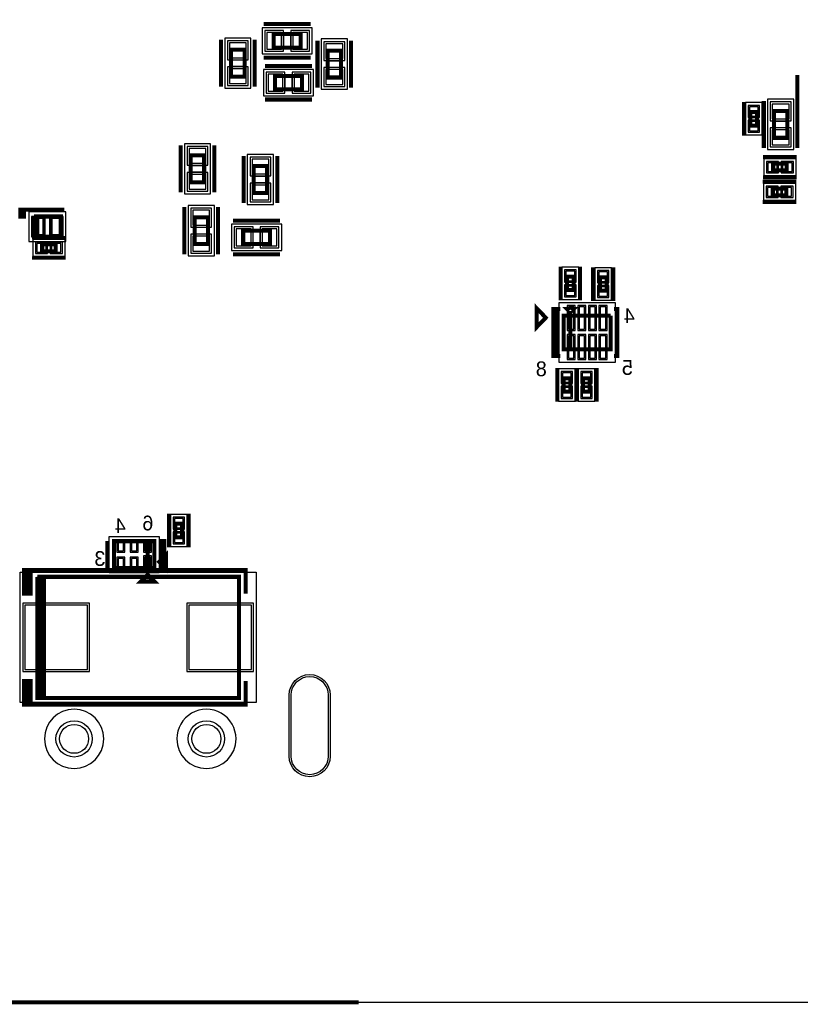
# Model space of a CAD drawing. Extents: x -10 to 137, y -32 to 198.
# Tile 22 of 64: x 50 to 80, y 0 to 37. Entities that reach past the tile are written whole.
import ezdxf

# ---------------------------------------------------------------- set-up
doc = ezdxf.new("R2010")
doc.units = 0
for name, color, linetype in [('BG_OUTLINE', 95, 'CONTINUOUS'), ('PG_ASSEMBLY_BOTTOM', 52, 'CONTINUOUS'), ('PG_DFA_BOUND_BOTTOM', 254, 'CONTINUOUS'), ('PG_PLACE_BOUND_BOTTOM', 73, 'CONTINUOUS'), ('PG_SILKSCREEN_BOTTOM', 2, 'CONTINUOUS'), ('PIN_BOTTOM', 2, 'CONTINUOUS'), ('PIN_PASTEMASK_BOTTOM', 132, 'CONTINUOUS'), ('PIN_SOLDERMASK_BOTTOM', 212, 'CONTINUOUS'), ('RKO_ALL', 40, 'CONTINUOUS'), ('VKO_BOTTOM', 173, 'CONTINUOUS')]:
    doc.layers.add(name, color=color, linetype=linetype)

msp = doc.modelspace()

# ---------------------------------------------------------------- linework, layer by layer
at = {"layer": 'BG_OUTLINE'}
msp.add_lwpolyline([(127, 0), (127, 187.96), (0, 187.96), (0, 0)], close=True, dxfattribs=at)
at = {"layer": 'BG_OUTLINE', "const_width": 0.1524}
msp.add_lwpolyline([(46.787308, 0), (63.297308, 0)], dxfattribs=at)
at = {"layer": 'PG_ASSEMBLY_BOTTOM', "const_width": 0.1524}
for points in [[(60.082938, 36.56838), (61.098938, 36.56838), (61.098938, 36.06038), (60.082938, 36.06038), (60.082938, 36.56838)], [(58.98134, 35.975544), (58.98134, 34.959544), (58.47334, 34.959544), (58.47334, 35.975544), (58.98134, 35.975544)], [(62.62751, 35.944556), (62.62751, 34.928556), (62.11951, 34.928556), (62.11951, 35.944556), (62.62751, 35.944556)], [(60.13577, 34.98723), (61.15177, 34.98723), (61.15177, 34.47923), (60.13577, 34.47923), (60.13577, 34.98723)], [(78.094332, 33.114742), (78.094332, 33.622742), (78.348332, 33.622742), (78.348332, 33.114742), (78.094332, 33.114742)], [(78.983332, 32.650684), (78.983332, 33.666684), (79.491332, 33.666684), (79.491332, 32.650684), (78.983332, 32.650684)], [(57.456578, 31.987744), (57.456578, 30.971744), (56.948578, 30.971744), (56.948578, 31.987744), (57.456578, 31.987744)], [(59.328304, 30.568138), (59.328304, 31.584138), (59.836304, 31.584138), (59.836304, 30.568138), (59.328304, 30.568138)], [(79.46263, 31.418022), (78.95463, 31.418022), (78.95463, 31.672022), (79.46263, 31.672022), (79.46263, 31.418022)], [(78.941422, 30.73527), (79.449422, 30.73527), (79.449422, 30.48127), (78.941422, 30.48127), (78.941422, 30.73527)], [(51.024282, 29.678884), (52.040282, 29.678884), (52.040282, 28.916884), (51.151282, 28.916884), (51.151282, 29.678884)], [(51.151282, 29.678884), (51.151282, 28.916884), (51.024282, 28.916884), (51.024282, 29.678884)], [(57.09158, 28.636468), (57.09158, 29.652468), (57.59958, 29.652468), (57.59958, 28.636468), (57.09158, 28.636468)], [(59.945778, 28.63596), (58.929778, 28.63596), (58.929778, 29.14396), (59.945778, 29.14396), (59.945778, 28.63596)], [(51.334924, 28.622498), (51.842924, 28.622498), (51.842924, 28.368498), (51.334924, 28.368498), (51.334924, 28.622498)], [(71.416926, 27.406092), (71.416926, 26.898092), (71.162926, 26.898092), (71.162926, 27.406092), (71.416926, 27.406092)], [(72.407526, 26.872692), (72.407526, 27.380692), (72.661526, 27.380692), (72.661526, 26.872692), (72.407526, 26.872692)], [(71.162926, 26.186892), (71.416926, 26.186892), (71.289926, 26.059892), (71.162926, 26.186892)], [(72.813926, 25.932892), (72.813926, 24.662892), (71.035926, 24.662892), (71.035926, 25.932892), (71.289926, 25.932892), (71.289926, 24.662892)], [(71.289926, 24.662892), (71.289926, 25.932892), (72.813926, 25.932892)], [(71.035926, 23.062692), (71.035926, 23.570692), (71.289926, 23.570692), (71.289926, 23.062692), (71.035926, 23.062692)], [(71.772526, 23.062692), (71.772526, 23.570692), (72.026526, 23.570692), (72.026526, 23.062692), (71.772526, 23.062692)], [(56.624982, 18.073878), (56.624982, 17.565878), (56.370982, 17.565878), (56.370982, 18.073878), (56.624982, 18.073878)], [(54.04993, 16.40078), (54.04993, 17.41678), (55.57393, 17.41678), (55.57393, 16.40078), (55.31993, 16.40078), (55.31993, 17.41678)], [(55.31993, 17.41678), (55.31993, 16.40078), (54.04993, 16.40078)], [(55.753254, 16.637254), (56.007254, 16.891254), (56.007254, 16.383254), (55.753254, 16.637254)], [(51.280314, 11.49731), (51.407314, 11.49731), (51.407314, 16.06931), (51.280314, 16.06931), (51.280314, 11.49731), (51.153314, 11.49731), (51.153314, 16.06931)], [(51.153314, 16.06931), (58.773314, 16.06931), (58.773314, 11.49731), (51.280314, 11.49731)]]:
    msp.add_lwpolyline(points, dxfattribs=at)
at = {"layer": 'PG_DFA_BOUND_BOTTOM'}
for points in [[(59.643772, 36.80968), (59.643772, 35.81908), (61.538104, 35.81908), (61.538104, 36.80968)], [(59.22264, 36.41471), (58.23204, 36.41471), (58.23204, 34.520378), (59.22264, 34.520378)], [(62.86881, 36.383722), (61.87821, 36.383722), (61.87821, 34.48939), (62.86881, 34.48939)], [(59.696604, 35.22853), (59.696604, 34.23793), (61.590936, 34.23793), (61.590936, 35.22853)], [(77.903832, 32.758634), (78.538832, 32.758634), (78.538832, 33.97885), (77.903832, 33.97885)], [(78.742032, 32.211518), (79.732632, 32.211518), (79.732632, 34.10585), (78.742032, 34.10585)], [(57.697878, 32.42691), (56.707278, 32.42691), (56.707278, 30.532578), (57.697878, 30.532578)], [(59.087004, 30.128972), (60.077604, 30.128972), (60.077604, 32.023304), (59.087004, 32.023304)], [(79.818738, 31.227522), (79.818738, 31.862522), (78.598522, 31.862522), (78.598522, 31.227522)], [(78.585314, 30.92577), (78.585314, 30.29077), (79.80553, 30.29077), (79.80553, 30.92577)], [(50.836576, 29.856684), (50.836576, 28.739084), (52.227988, 28.739084), (52.227988, 29.856684)], [(56.85028, 28.197302), (57.84088, 28.197302), (57.84088, 30.091634), (56.85028, 30.091634)], [(60.384944, 28.39466), (60.384944, 29.38526), (58.490612, 29.38526), (58.490612, 28.39466)], [(50.978816, 28.812998), (50.978816, 28.177998), (52.199032, 28.177998), (52.199032, 28.812998)], [(71.607426, 27.7622), (70.972426, 27.7622), (70.972426, 26.541984), (71.607426, 26.541984)], [(72.217026, 26.516584), (72.852026, 26.516584), (72.852026, 27.7368), (72.217026, 27.7368)], [(72.991726, 26.419302), (70.858126, 26.419302), (70.858126, 24.176482), (72.991726, 24.176482)], [(70.845426, 22.706584), (71.480426, 22.706584), (71.480426, 23.9268), (70.845426, 23.9268)], [(71.582026, 22.706584), (72.217026, 22.706584), (72.217026, 23.9268), (71.582026, 23.9268)], [(56.815482, 18.429986), (56.180482, 18.429986), (56.180482, 17.20977), (56.815482, 17.20977)], [(53.87213, 16.22298), (53.87213, 17.59458), (55.75173, 17.59458), (55.75173, 16.22298)], [(50.504344, 11.31951), (50.504344, 16.24711), (59.422284, 16.24711), (59.422284, 11.31951)]]:
    msp.add_lwpolyline(points, close=True, dxfattribs=at)
at = {"layer": 'PG_PLACE_BOUND_BOTTOM'}
for points in [[(60.082938, 36.56838), (61.098938, 36.56838), (61.098938, 36.06038), (60.082938, 36.06038)], [(58.98134, 35.975544), (58.98134, 34.959544), (58.47334, 34.959544), (58.47334, 35.975544)], [(62.62751, 35.944556), (62.62751, 34.928556), (62.11951, 34.928556), (62.11951, 35.944556)], [(60.13577, 34.98723), (61.15177, 34.98723), (61.15177, 34.47923), (60.13577, 34.47923)], [(78.094332, 33.114742), (78.094332, 33.622742), (78.348332, 33.622742), (78.348332, 33.114742)], [(78.983332, 32.650684), (78.983332, 33.666684), (79.491332, 33.666684), (79.491332, 32.650684)], [(57.456578, 31.987744), (57.456578, 30.971744), (56.948578, 30.971744), (56.948578, 31.987744)], [(79.46263, 31.418022), (78.95463, 31.418022), (78.95463, 31.672022), (79.46263, 31.672022)], [(59.328304, 30.568138), (59.328304, 31.584138), (59.836304, 31.584138), (59.836304, 30.568138)], [(78.941422, 30.73527), (79.449422, 30.73527), (79.449422, 30.48127), (78.941422, 30.48127)], [(51.024282, 29.678884), (52.040282, 29.678884), (52.040282, 28.916884), (51.024282, 28.916884)], [(57.09158, 28.636468), (57.09158, 29.652468), (57.59958, 29.652468), (57.59958, 28.636468)], [(59.945778, 28.63596), (58.929778, 28.63596), (58.929778, 29.14396), (59.945778, 29.14396)], [(51.334924, 28.622498), (51.842924, 28.622498), (51.842924, 28.368498), (51.334924, 28.368498)], [(71.416926, 27.406092), (71.416926, 26.898092), (71.162926, 26.898092), (71.162926, 27.406092)], [(72.407526, 26.872692), (72.407526, 27.380692), (72.661526, 27.380692), (72.661526, 26.872692)], [(72.813926, 24.662892), (71.035926, 24.662892), (71.035926, 25.932892), (72.813926, 25.932892)], [(71.035926, 23.062692), (71.035926, 23.570692), (71.289926, 23.570692), (71.289926, 23.062692)], [(71.772526, 23.062692), (71.772526, 23.570692), (72.026526, 23.570692), (72.026526, 23.062692)], [(56.624982, 18.073878), (56.624982, 17.565878), (56.370982, 17.565878), (56.370982, 18.073878)], [(54.04993, 16.40078), (54.04993, 17.41678), (55.57393, 17.41678), (55.57393, 16.40078)], [(51.153314, 11.49731), (51.153314, 16.06931), (58.773314, 16.06931), (58.773314, 11.49731)]]:
    msp.add_lwpolyline(points, close=True, dxfattribs=at)
at = {"layer": 'PG_SILKSCREEN_BOTTOM'}
for points, const_width in [([(59.701938, 36.94938), (61.479938, 36.94938)], 0.1524), ([(58.09234, 36.356544), (58.09234, 34.578544)], 0.1524), ([(59.36234, 36.356544), (59.36234, 34.578544)], 0.1524), ([(61.73851, 36.325556), (61.73851, 34.547556)], 0.1524), ([(63.00851, 36.325556), (63.00851, 34.547556)], 0.1524), ([(59.701938, 35.67938), (61.479938, 35.67938)], 0.1524), ([(59.75477, 35.36823), (61.53277, 35.36823)], 0.1524), ([(79.872332, 33.249616), (79.872332, 35.027616)], 0.1524), ([(59.75477, 34.09823), (61.53277, 34.09823)], 0.1524), ([(77.840332, 32.733742), (77.840332, 34.003742)], 0.127), ([(78.602332, 32.269684), (78.602332, 34.047684)], 0.1524), ([(78.602332, 32.733742), (78.602332, 34.003742)], 0.127), ([(79.872332, 32.269684), (79.872332, 34.047684)], 0.1524), ([(56.567578, 32.368744), (56.567578, 30.590744)], 0.1524), ([(57.837578, 32.368744), (57.837578, 30.590744)], 0.1524), ([(58.947304, 30.187138), (58.947304, 31.965138)], 0.1524), ([(60.217304, 30.187138), (60.217304, 31.965138)], 0.1524), ([(79.84363, 31.926022), (78.57363, 31.926022)], 0.1524), ([(79.84363, 31.164022), (78.57363, 31.164022)], 0.1524), ([(78.560422, 30.98927), (79.830422, 30.98927)], 0.1524), ([(78.560422, 30.22727), (79.830422, 30.22727)], 0.1524), ([(52.167282, 29.932884), (50.516282, 29.932884), (50.516282, 29.678884), (50.643282, 29.678884), (50.643282, 29.932884), (50.770282, 29.932884)], 0.1524), ([(56.71058, 28.255468), (56.71058, 30.033468)], 0.1524), ([(57.98058, 28.255468), (57.98058, 30.033468)], 0.1524), ([(60.326778, 29.52496), (58.548778, 29.52496)], 0.1524), ([(50.953924, 28.876498), (52.223924, 28.876498)], 0.127), ([(60.326778, 28.25496), (58.548778, 28.25496)], 0.1524), ([(50.953924, 28.114498), (52.223924, 28.114498)], 0.127), ([(70.908926, 27.787092), (70.908926, 26.517092)], 0.127), ([(71.670926, 27.787092), (71.670926, 26.517092)], 0.127), ([(72.153526, 26.491692), (72.153526, 27.761692)], 0.1524), ([(72.915526, 26.491692), (72.915526, 27.761692)], 0.1524), ([(70.02018, 25.500838), (70.02018, 26.212038), (70.36308, 25.856438), (70.02018, 25.500838)], 0.1524), ([(70.908926, 24.408892), (70.654926, 24.408892), (70.654926, 26.186892), (70.908926, 26.186892)], 0.1524), ([(70.908926, 26.186892), (70.781926, 26.186892), (70.781926, 24.408892)], 0.1524), ([(72.940926, 26.186892), (73.067926, 26.186892), (73.067926, 24.408892), (72.940926, 24.408892)], 0.1524), ([(70.781926, 22.681692), (70.781926, 23.951692)], 0.127), ([(71.518526, 22.681692), (71.518526, 23.951692)], 0.1524), ([(71.543926, 22.681692), (71.543926, 23.951692)], 0.127), ([(72.280526, 22.681692), (72.280526, 23.951692)], 0.1524), ([(56.116982, 18.454878), (56.116982, 17.184878)], 0.127), ([(56.878982, 18.454878), (56.878982, 17.184878)], 0.127), ([(53.79593, 16.40078), (53.79593, 17.41678)], 0.1524), ([(55.82793, 17.41678), (55.82793, 16.40078), (55.95493, 16.40078), (55.95493, 17.41678), (55.82793, 17.41678)], 0.1524), ([(50.772314, 16.32331), (50.899314, 16.32331), (50.899314, 15.43431), (50.772314, 15.43431), (50.772314, 16.32331), (50.645314, 16.32331), (50.645314, 15.43431), (50.772314, 15.43431)], 0.1524), ([(59.027314, 15.43431), (59.027314, 16.32331), (50.772314, 16.32331)], 0.1524), ([(55.31993, 16.14678), (55.57393, 15.89278), (55.06593, 15.89278), (55.31993, 16.14678)], 0.1524), ([(50.772314, 15.43431), (50.645314, 15.43431)], 0.1524), ([(50.772314, 12.13231), (50.645314, 12.13231), (50.645314, 11.24331), (50.899314, 11.24331)], 0.1524), ([(50.899314, 11.24331), (50.772314, 11.24331), (50.772314, 12.13231), (50.899314, 12.13231), (50.899314, 11.24331), (59.027314, 11.24331), (59.027314, 12.13231)], 0.1524)]:
    msp.add_lwpolyline(points, dxfattribs=dict(at, const_width=const_width))
at = {"layer": 'PIN_BOTTOM'}
for points in [[(59.821572, 36.63188), (59.821572, 35.99688), (60.380372, 35.99688), (60.380372, 36.63188)], [(60.801504, 36.63188), (60.801504, 35.99688), (61.360304, 35.99688), (61.360304, 36.63188)], [(59.04484, 36.23691), (58.40984, 36.23691), (58.40984, 35.67811), (59.04484, 35.67811)], [(62.69101, 36.205922), (62.05601, 36.205922), (62.05601, 35.647122), (62.69101, 35.647122)], [(59.04484, 35.256978), (58.40984, 35.256978), (58.40984, 34.698178), (59.04484, 34.698178)], [(59.874404, 35.05073), (59.874404, 34.41573), (60.433204, 34.41573), (60.433204, 35.05073)], [(60.854336, 35.05073), (60.854336, 34.41573), (61.413136, 34.41573), (61.413136, 35.05073)], [(62.69101, 35.22599), (62.05601, 35.22599), (62.05601, 34.66719), (62.69101, 34.66719)], [(78.919832, 33.36925), (79.554832, 33.36925), (79.554832, 33.92805), (78.919832, 33.92805)], [(78.056232, 33.47085), (78.386432, 33.47085), (78.386432, 33.82645), (78.056232, 33.82645)], [(78.056232, 32.911034), (78.386432, 32.911034), (78.386432, 33.266634), (78.056232, 33.266634)], [(78.919832, 32.389318), (79.554832, 32.389318), (79.554832, 32.948118), (78.919832, 32.948118)], [(57.520078, 32.24911), (56.885078, 32.24911), (56.885078, 31.69031), (57.520078, 31.69031)], [(59.264804, 31.286704), (59.899804, 31.286704), (59.899804, 31.845504), (59.264804, 31.845504)], [(79.106522, 31.379922), (79.106522, 31.710122), (78.750922, 31.710122), (78.750922, 31.379922)], [(79.666338, 31.379922), (79.666338, 31.710122), (79.310738, 31.710122), (79.310738, 31.379922)], [(57.520078, 31.269178), (56.885078, 31.269178), (56.885078, 30.710378), (57.520078, 30.710378)], [(59.264804, 30.306772), (59.899804, 30.306772), (59.899804, 30.865572), (59.264804, 30.865572)], [(78.737714, 30.77337), (78.737714, 30.44317), (79.093314, 30.44317), (79.093314, 30.77337)], [(79.29753, 30.77337), (79.29753, 30.44317), (79.65313, 30.44317), (79.65313, 30.77337)], [(57.02808, 29.355034), (57.66308, 29.355034), (57.66308, 29.913834), (57.02808, 29.913834)], [(51.014376, 29.602684), (51.014376, 28.993084), (51.369976, 28.993084), (51.369976, 29.602684)], [(51.694588, 29.602684), (51.694588, 28.993084), (52.050188, 28.993084), (52.050188, 29.602684)], [(59.227212, 28.57246), (59.227212, 29.20746), (58.668412, 29.20746), (58.668412, 28.57246)], [(60.207144, 28.57246), (60.207144, 29.20746), (59.648344, 29.20746), (59.648344, 28.57246)], [(51.131216, 28.660598), (51.131216, 28.330398), (51.486816, 28.330398), (51.486816, 28.660598)], [(51.691032, 28.660598), (51.691032, 28.330398), (52.046632, 28.330398), (52.046632, 28.660598)], [(57.02808, 28.375102), (57.66308, 28.375102), (57.66308, 28.933902), (57.02808, 28.933902)], [(71.455026, 27.6098), (71.124826, 27.6098), (71.124826, 27.2542), (71.455026, 27.2542)], [(72.369426, 27.2288), (72.699626, 27.2288), (72.699626, 27.5844), (72.369426, 27.5844)], [(71.455026, 27.049984), (71.124826, 27.049984), (71.124826, 26.694384), (71.455026, 26.694384)], [(72.369426, 26.668984), (72.699626, 26.668984), (72.699626, 27.024584), (72.369426, 27.024584)], [(71.426578, 26.266902), (71.223378, 26.266902), (71.223378, 25.428702), (71.426578, 25.428702)], [(71.826628, 26.266902), (71.623428, 26.266902), (71.623428, 25.428702), (71.826628, 25.428702)], [(72.226424, 26.266902), (72.023224, 26.266902), (72.023224, 25.428702), (72.226424, 25.428702)], [(72.626474, 26.266902), (72.423274, 26.266902), (72.423274, 25.428702), (72.626474, 25.428702)], [(71.426578, 25.167082), (71.223378, 25.167082), (71.223378, 24.328882), (71.426578, 24.328882)], [(71.826628, 25.167082), (71.623428, 25.167082), (71.623428, 24.328882), (71.826628, 24.328882)], [(72.226424, 25.167082), (72.023224, 25.167082), (72.023224, 24.328882), (72.226424, 24.328882)], [(72.626474, 25.167082), (72.423274, 25.167082), (72.423274, 24.328882), (72.626474, 24.328882)], [(70.997826, 23.4188), (71.328026, 23.4188), (71.328026, 23.7744), (70.997826, 23.7744)], [(71.734426, 23.4188), (72.064626, 23.4188), (72.064626, 23.7744), (71.734426, 23.7744)], [(70.997826, 22.858984), (71.328026, 22.858984), (71.328026, 23.214584), (70.997826, 23.214584)], [(71.734426, 22.858984), (72.064626, 22.858984), (72.064626, 23.214584), (71.734426, 23.214584)], [(56.663082, 18.277586), (56.332882, 18.277586), (56.332882, 17.921986), (56.663082, 17.921986)], [(56.663082, 17.71777), (56.332882, 17.71777), (56.332882, 17.36217), (56.663082, 17.36217)], [(54.210458, 17.056354), (54.413658, 17.056354), (54.413658, 17.361154), (54.210458, 17.361154)], [(54.71033, 17.056354), (54.91353, 17.056354), (54.91353, 17.361154), (54.71033, 17.361154)], [(55.210202, 17.056354), (55.413402, 17.056354), (55.413402, 17.361154), (55.210202, 17.361154)], [(54.210458, 16.456406), (54.413658, 16.456406), (54.413658, 16.761206), (54.210458, 16.761206)], [(54.71033, 16.456406), (54.91353, 16.456406), (54.91353, 16.761206), (54.71033, 16.761206)], [(55.210202, 16.455898), (55.413402, 16.455898), (55.413402, 16.811498), (55.210202, 16.811498)], [(50.682144, 15.00251), (50.682144, 12.56411), (53.044344, 12.56411), (53.044344, 15.00251)], [(56.882284, 15.00251), (56.882284, 12.56411), (59.244484, 12.56411), (59.244484, 15.00251)]]:
    msp.add_lwpolyline(points, close=True, dxfattribs=at)
msp.add_lwpolyline([(62.140846, 11.605768), (62.140846, 9.294368, -1), (60.743846, 9.294368), (60.743846, 11.605768, -1)], format="xyb", close=True, dxfattribs=at)
for centre in [(52.54244, 9.949942), (57.542176, 9.949942)]:
    msp.add_circle(centre, 0.5461, dxfattribs=at)
at = {"layer": 'PIN_PASTEMASK_BOTTOM'}
for points in [[(59.821572, 36.63188), (59.821572, 35.99688), (60.380372, 35.99688), (60.380372, 36.63188)], [(60.801504, 36.63188), (60.801504, 35.99688), (61.360304, 35.99688), (61.360304, 36.63188)], [(59.04484, 36.23691), (58.40984, 36.23691), (58.40984, 35.67811), (59.04484, 35.67811)], [(62.69101, 36.205922), (62.05601, 36.205922), (62.05601, 35.647122), (62.69101, 35.647122)], [(59.04484, 35.256978), (58.40984, 35.256978), (58.40984, 34.698178), (59.04484, 34.698178)], [(59.874404, 35.05073), (59.874404, 34.41573), (60.433204, 34.41573), (60.433204, 35.05073)], [(60.854336, 35.05073), (60.854336, 34.41573), (61.413136, 34.41573), (61.413136, 35.05073)], [(62.69101, 35.22599), (62.05601, 35.22599), (62.05601, 34.66719), (62.69101, 34.66719)], [(78.919832, 33.36925), (79.554832, 33.36925), (79.554832, 33.92805), (78.919832, 33.92805)], [(78.056232, 33.47085), (78.386432, 33.47085), (78.386432, 33.82645), (78.056232, 33.82645)], [(78.056232, 32.911034), (78.386432, 32.911034), (78.386432, 33.266634), (78.056232, 33.266634)], [(78.919832, 32.389318), (79.554832, 32.389318), (79.554832, 32.948118), (78.919832, 32.948118)], [(57.520078, 32.24911), (56.885078, 32.24911), (56.885078, 31.69031), (57.520078, 31.69031)], [(59.264804, 31.286704), (59.899804, 31.286704), (59.899804, 31.845504), (59.264804, 31.845504)], [(79.106522, 31.379922), (79.106522, 31.710122), (78.750922, 31.710122), (78.750922, 31.379922)], [(79.666338, 31.379922), (79.666338, 31.710122), (79.310738, 31.710122), (79.310738, 31.379922)], [(57.520078, 31.269178), (56.885078, 31.269178), (56.885078, 30.710378), (57.520078, 30.710378)], [(59.264804, 30.306772), (59.899804, 30.306772), (59.899804, 30.865572), (59.264804, 30.865572)], [(78.737714, 30.77337), (78.737714, 30.44317), (79.093314, 30.44317), (79.093314, 30.77337)], [(79.29753, 30.77337), (79.29753, 30.44317), (79.65313, 30.44317), (79.65313, 30.77337)], [(57.02808, 29.355034), (57.66308, 29.355034), (57.66308, 29.913834), (57.02808, 29.913834)], [(51.014376, 29.602684), (51.014376, 28.993084), (51.369976, 28.993084), (51.369976, 29.602684)], [(51.694588, 29.602684), (51.694588, 28.993084), (52.050188, 28.993084), (52.050188, 29.602684)], [(59.227212, 28.57246), (59.227212, 29.20746), (58.668412, 29.20746), (58.668412, 28.57246)], [(60.207144, 28.57246), (60.207144, 29.20746), (59.648344, 29.20746), (59.648344, 28.57246)], [(51.131216, 28.660598), (51.131216, 28.330398), (51.486816, 28.330398), (51.486816, 28.660598)], [(51.691032, 28.660598), (51.691032, 28.330398), (52.046632, 28.330398), (52.046632, 28.660598)], [(57.02808, 28.375102), (57.66308, 28.375102), (57.66308, 28.933902), (57.02808, 28.933902)], [(71.455026, 27.6098), (71.124826, 27.6098), (71.124826, 27.2542), (71.455026, 27.2542)], [(72.369426, 27.2288), (72.699626, 27.2288), (72.699626, 27.5844), (72.369426, 27.5844)], [(71.455026, 27.049984), (71.124826, 27.049984), (71.124826, 26.694384), (71.455026, 26.694384)], [(72.369426, 26.668984), (72.699626, 26.668984), (72.699626, 27.024584), (72.369426, 27.024584)], [(71.426578, 26.266902), (71.223378, 26.266902), (71.223378, 25.428702), (71.426578, 25.428702)], [(71.826628, 26.266902), (71.623428, 26.266902), (71.623428, 25.428702), (71.826628, 25.428702)], [(72.226424, 26.266902), (72.023224, 26.266902), (72.023224, 25.428702), (72.226424, 25.428702)], [(72.626474, 26.266902), (72.423274, 26.266902), (72.423274, 25.428702), (72.626474, 25.428702)], [(71.426578, 25.167082), (71.223378, 25.167082), (71.223378, 24.328882), (71.426578, 24.328882)], [(71.826628, 25.167082), (71.623428, 25.167082), (71.623428, 24.328882), (71.826628, 24.328882)], [(72.226424, 25.167082), (72.023224, 25.167082), (72.023224, 24.328882), (72.226424, 24.328882)], [(72.626474, 25.167082), (72.423274, 25.167082), (72.423274, 24.328882), (72.626474, 24.328882)], [(70.997826, 23.4188), (71.328026, 23.4188), (71.328026, 23.7744), (70.997826, 23.7744)], [(71.734426, 23.4188), (72.064626, 23.4188), (72.064626, 23.7744), (71.734426, 23.7744)], [(70.997826, 22.858984), (71.328026, 22.858984), (71.328026, 23.214584), (70.997826, 23.214584)], [(71.734426, 22.858984), (72.064626, 22.858984), (72.064626, 23.214584), (71.734426, 23.214584)], [(56.663082, 18.277586), (56.332882, 18.277586), (56.332882, 17.921986), (56.663082, 17.921986)], [(56.663082, 17.71777), (56.332882, 17.71777), (56.332882, 17.36217), (56.663082, 17.36217)], [(54.210458, 17.056354), (54.413658, 17.056354), (54.413658, 17.361154), (54.210458, 17.361154)], [(54.71033, 17.056354), (54.91353, 17.056354), (54.91353, 17.361154), (54.71033, 17.361154)], [(55.210202, 17.056354), (55.413402, 17.056354), (55.413402, 17.361154), (55.210202, 17.361154)], [(54.210458, 16.456406), (54.413658, 16.456406), (54.413658, 16.761206), (54.210458, 16.761206)], [(54.71033, 16.456406), (54.91353, 16.456406), (54.91353, 16.761206), (54.71033, 16.761206)], [(55.210202, 16.455898), (55.413402, 16.455898), (55.413402, 16.811498), (55.210202, 16.811498)], [(50.682144, 15.00251), (50.682144, 12.56411), (53.044344, 12.56411), (53.044344, 15.00251)], [(56.882284, 15.00251), (56.882284, 12.56411), (59.244484, 12.56411), (59.244484, 15.00251)]]:
    msp.add_lwpolyline(points, close=True, dxfattribs=at)
at = {"layer": 'PIN_SOLDERMASK_BOTTOM'}
for points in [[(59.745372, 36.70808), (59.745372, 35.92068), (60.456572, 35.92068), (60.456572, 36.70808)], [(60.725304, 36.70808), (60.725304, 35.92068), (61.436504, 35.92068), (61.436504, 36.70808)], [(59.12104, 36.31311), (58.33364, 36.31311), (58.33364, 35.60191), (59.12104, 35.60191)], [(62.76721, 36.282122), (61.97981, 36.282122), (61.97981, 35.570922), (62.76721, 35.570922)], [(59.12104, 35.333178), (58.33364, 35.333178), (58.33364, 34.621978), (59.12104, 34.621978)], [(59.798204, 35.12693), (59.798204, 34.33953), (60.509404, 34.33953), (60.509404, 35.12693)], [(60.778136, 35.12693), (60.778136, 34.33953), (61.489336, 34.33953), (61.489336, 35.12693)], [(62.76721, 35.30219), (61.97981, 35.30219), (61.97981, 34.59099), (62.76721, 34.59099)], [(78.005432, 33.42005), (78.437232, 33.42005), (78.437232, 33.87725), (78.005432, 33.87725)], [(78.843632, 33.29305), (79.631032, 33.29305), (79.631032, 34.00425), (78.843632, 34.00425)], [(78.005432, 32.860234), (78.437232, 32.860234), (78.437232, 33.317434), (78.005432, 33.317434)], [(78.843632, 32.313118), (79.631032, 32.313118), (79.631032, 33.024318), (78.843632, 33.024318)], [(57.596278, 32.32531), (56.808878, 32.32531), (56.808878, 31.61411), (57.596278, 31.61411)], [(59.188604, 31.210504), (59.976004, 31.210504), (59.976004, 31.921704), (59.188604, 31.921704)], [(79.157322, 31.329122), (79.157322, 31.760922), (78.700122, 31.760922), (78.700122, 31.329122)], [(79.717138, 31.329122), (79.717138, 31.760922), (79.259938, 31.760922), (79.259938, 31.329122)], [(57.596278, 31.345378), (56.808878, 31.345378), (56.808878, 30.634178), (57.596278, 30.634178)], [(59.188604, 30.230572), (59.976004, 30.230572), (59.976004, 30.941772), (59.188604, 30.941772)], [(78.686914, 30.82417), (78.686914, 30.39237), (79.144114, 30.39237), (79.144114, 30.82417)], [(79.24673, 30.82417), (79.24673, 30.39237), (79.70393, 30.39237), (79.70393, 30.82417)], [(56.95188, 29.278834), (57.73928, 29.278834), (57.73928, 29.990034), (56.95188, 29.990034)], [(50.938176, 29.678884), (50.938176, 28.916884), (51.446176, 28.916884), (51.446176, 29.678884)], [(51.618388, 29.678884), (51.618388, 28.916884), (52.126388, 28.916884), (52.126388, 29.678884)], [(56.95188, 28.298902), (57.73928, 28.298902), (57.73928, 29.010102), (56.95188, 29.010102)], [(59.303412, 28.49626), (59.303412, 29.28366), (58.592212, 29.28366), (58.592212, 28.49626)], [(60.283344, 28.49626), (60.283344, 29.28366), (59.572144, 29.28366), (59.572144, 28.49626)], [(51.080416, 28.711398), (51.080416, 28.279598), (51.537616, 28.279598), (51.537616, 28.711398)], [(51.640232, 28.711398), (51.640232, 28.279598), (52.097432, 28.279598), (52.097432, 28.711398)], [(71.505826, 27.6606), (71.074026, 27.6606), (71.074026, 27.2034), (71.505826, 27.2034)], [(72.318626, 27.178), (72.750426, 27.178), (72.750426, 27.6352), (72.318626, 27.6352)], [(71.505826, 27.100784), (71.074026, 27.100784), (71.074026, 26.643584), (71.505826, 26.643584)], [(72.318626, 26.618184), (72.750426, 26.618184), (72.750426, 27.075384), (72.318626, 27.075384)], [(71.477378, 26.317702), (71.172578, 26.317702), (71.172578, 25.377902), (71.477378, 25.377902)], [(71.877428, 26.317702), (71.572628, 26.317702), (71.572628, 25.377902), (71.877428, 25.377902)], [(72.277224, 26.317702), (71.972424, 26.317702), (71.972424, 25.377902), (72.277224, 25.377902)], [(72.677274, 26.317702), (72.372474, 26.317702), (72.372474, 25.377902), (72.677274, 25.377902)], [(71.477378, 25.217882), (71.172578, 25.217882), (71.172578, 24.278082), (71.477378, 24.278082)], [(71.877428, 25.217882), (71.572628, 25.217882), (71.572628, 24.278082), (71.877428, 24.278082)], [(72.277224, 25.217882), (71.972424, 25.217882), (71.972424, 24.278082), (72.277224, 24.278082)], [(72.677274, 25.217882), (72.372474, 25.217882), (72.372474, 24.278082), (72.677274, 24.278082)], [(70.947026, 23.368), (71.378826, 23.368), (71.378826, 23.8252), (70.947026, 23.8252)], [(71.683626, 23.368), (72.115426, 23.368), (72.115426, 23.8252), (71.683626, 23.8252)], [(70.947026, 22.808184), (71.378826, 22.808184), (71.378826, 23.265384), (70.947026, 23.265384)], [(71.683626, 22.808184), (72.115426, 22.808184), (72.115426, 23.265384), (71.683626, 23.265384)], [(56.713882, 18.328386), (56.282082, 18.328386), (56.282082, 17.871186), (56.713882, 17.871186)], [(56.713882, 17.76857), (56.282082, 17.76857), (56.282082, 17.31137), (56.713882, 17.31137)], [(54.159658, 17.005554), (54.464458, 17.005554), (54.464458, 17.411954), (54.159658, 17.411954)], [(54.65953, 17.005554), (54.96433, 17.005554), (54.96433, 17.411954), (54.65953, 17.411954)], [(55.159402, 17.005554), (55.464202, 17.005554), (55.464202, 17.411954), (55.159402, 17.411954)], [(54.159658, 16.405606), (54.464458, 16.405606), (54.464458, 16.812006), (54.159658, 16.812006)], [(54.65953, 16.405606), (54.96433, 16.405606), (54.96433, 16.812006), (54.65953, 16.812006)], [(55.159402, 16.405098), (55.464202, 16.405098), (55.464202, 16.862298), (55.159402, 16.862298)], [(50.605944, 15.07871), (50.605944, 12.48791), (53.120544, 12.48791), (53.120544, 15.07871)], [(56.806084, 15.07871), (56.806084, 12.48791), (59.320684, 12.48791), (59.320684, 15.07871)]]:
    msp.add_lwpolyline(points, close=True, dxfattribs=at)
msp.add_lwpolyline([(62.217046, 11.605768), (62.217046, 9.294368, -1), (60.667646, 9.294368), (60.667646, 11.605768, -1)], format="xyb", close=True, dxfattribs=at)
for centre in [(52.54244, 9.949942), (57.542176, 9.949942)]:
    msp.add_circle(centre, 0.6858, dxfattribs=at)
at = {"layer": 'RKO_ALL'}
for points in [[(53.66004, 9.949942, 1), (51.424586, 9.950018, 1)], [(58.659776, 9.949942, 1), (56.42483, 9.950018, 1)]]:
    msp.add_lwpolyline(points, format="xyb", close=True, dxfattribs=at)
at = {"layer": 'VKO_BOTTOM'}
for points in [[(60.463938, 36.06038), (60.463938, 36.56838), (60.717938, 36.56838), (60.717938, 36.06038)], [(58.47334, 35.594544), (58.98134, 35.594544), (58.98134, 35.340544), (58.47334, 35.340544)], [(62.11951, 35.563556), (62.62751, 35.563556), (62.62751, 35.309556), (62.11951, 35.309556)], [(60.51677, 34.47923), (60.51677, 34.98723), (60.77077, 34.98723), (60.77077, 34.47923)], [(79.491332, 33.031684), (78.983332, 33.031684), (78.983332, 33.285684), (79.491332, 33.285684)], [(56.948578, 31.606744), (57.456578, 31.606744), (57.456578, 31.352744), (56.948578, 31.352744)], [(59.836304, 30.949138), (59.328304, 30.949138), (59.328304, 31.203138), (59.836304, 31.203138)], [(51.405282, 28.916884), (51.405282, 29.678884), (51.659282, 29.678884), (51.659282, 28.916884)], [(57.59958, 29.017468), (57.09158, 29.017468), (57.09158, 29.271468), (57.59958, 29.271468)], [(59.564778, 29.14396), (59.564778, 28.63596), (59.310778, 28.63596), (59.310778, 29.14396)]]:
    msp.add_lwpolyline(points, close=True, dxfattribs=at)

# ---------------------------------------------------------------- texts
at = {"layer": 'PG_SILKSCREEN_BOTTOM', "text_generation_flag": 2}
for s, p in [('4', (73.72858, 25.653238)), ('8', (70.40118, 23.646638)), ('5', (73.65238, 23.697438)), ('4', (54.494684, 17.723866)), ('6', (55.5371, 17.822926)), ('3', (53.725318, 16.482822))]:
    msp.add_text(s, height=0.5588, dxfattribs=at).set_placement(p)

doc.saveas('drawing.dxf')
